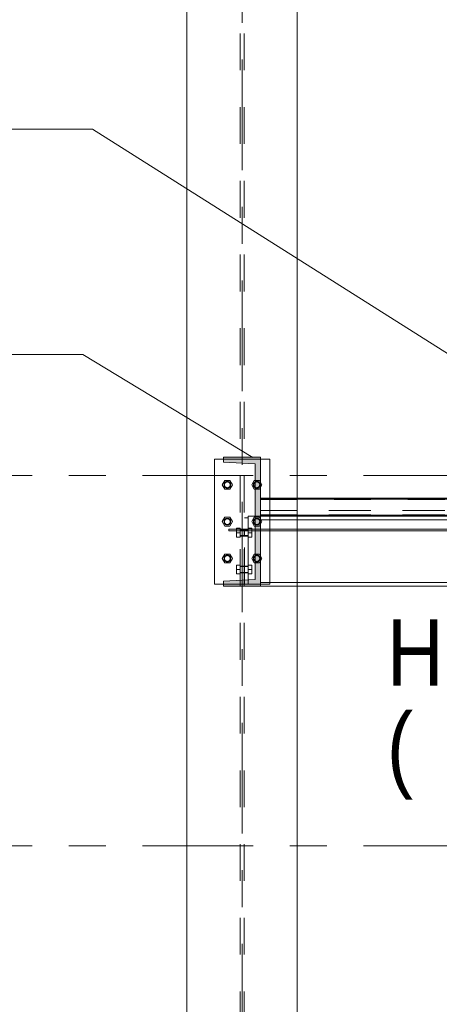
# Model space of a CAD drawing. Header units: millimetres. Extents: x -923 to -82, y -1402 to -808.
# Tile 102 of 109: x -278 to -267, y -919 to -892. Entities that reach past the tile are written whole.
import ezdxf

# ---------------------------------------------------------------- set-up
doc = ezdxf.new("R2010")
doc.units = ezdxf.units.MM
for name, pattern in [('XKITLINE00', [0]), ('XKITLINE01', [4, 1, -1, 1, -1]), ('XKITLINE02', [4, 2, -2]), ('XKITLINE03', [6, 3, -1, 1, -1])]:
    doc.linetypes.add(name, pattern=pattern)
for name, color, linetype, lineweight in [('Bout', 3, 'Continuous', 0), ('Onderdeel', 2, 'Continuous', 0), ('Onderdeel label', 2, 'Continuous', 0), ('Stramien', 4, 'Continuous', 0)]:
    doc.layers.add(name, color=color, linetype=linetype, lineweight=lineweight)
doc.styles.add('ARIAL', font='arial.ttf')

msp = doc.modelspace()

# ---------------------------------------------------------------- hatches: boundary and pattern name
at = {"layer": 'Onderdeel'}
for points in [[(-272.883, -904.449), (-272.883, -904.314), (-271.883, -904.314), (-271.883, -907.814), (-272.883, -907.814), (-272.883, -907.679), (-272.023, -907.636), (-272.023, -904.492)], [(-271.883, -905.456), (-271.883, -905.446), (-249.03, -905.446), (-249.03, -905.456)]]:
    msp.add_hatch(color=256, dxfattribs=at).paths.add_polyline_path(points, flags=17)

# ---------------------------------------------------------------- linework, layer by layer
at = {"layer": 'Bout', "linetype": 'XKITLINE02', "lineweight": 0}
for p, q in [((-272.852, -904.944), (-272.921, -905.064)), ((-272.921, -905.064), (-272.852, -905.184)), ((-272.713, -904.944), (-272.852, -904.944)), ((-272.644, -905.064), (-272.713, -904.944)), ((-272.713, -905.184), (-272.644, -905.064)), ((-272.052, -904.944), (-272.121, -905.064)), ((-272.121, -905.064), (-272.052, -905.184)), ((-271.913, -904.944), (-272.052, -904.944)), ((-272.023, -904.944), (-271.913, -904.944)), ((-271.844, -905.064), (-271.913, -904.944)), ((-271.913, -904.944), (-271.844, -905.064)), ((-271.913, -905.184), (-271.844, -905.064)), ((-272.852, -905.184), (-272.713, -905.184)), ((-272.052, -905.184), (-271.913, -905.184)), ((-271.913, -905.184), (-272.023, -905.184)), ((-271.883, -905.13), (-271.913, -905.184)), ((-272.852, -905.944), (-272.921, -906.064)), ((-272.921, -906.064), (-272.852, -906.184)), ((-272.713, -905.944), (-272.852, -905.944)), ((-272.644, -906.064), (-272.713, -905.944)), ((-272.713, -906.184), (-272.644, -906.064)), ((-272.052, -905.944), (-272.121, -906.064)), ((-272.121, -906.064), (-272.052, -906.184)), ((-271.913, -905.944), (-272.052, -905.944)), ((-272.023, -905.944), (-271.913, -905.944)), ((-271.844, -906.064), (-271.913, -905.944)), ((-271.913, -905.944), (-271.844, -906.064)), ((-271.913, -906.184), (-271.844, -906.064)), ((-271.883, -906.13), (-271.913, -906.184)), ((-272.852, -906.184), (-272.713, -906.184)), ((-272.538, -906.244), (-272.538, -906.484)), ((-272.538, -906.244), (-272.438, -906.244)), ((-272.438, -906.364), (-272.538, -906.364)), ((-272.438, -906.244), (-272.438, -906.484)), ((-272.328, -906.274), (-272.438, -906.274)), ((-272.218, -906.284), (-272.438, -906.284)), ((-272.328, -906.278), (-272.328, -906.274)), ((-272.328, -906.274), (-272.328, -906.454)), ((-272.218, -906.274), (-272.318, -906.274)), ((-272.318, -906.274), (-272.318, -906.454)), ((-272.218, -906.244), (-272.218, -906.484)), ((-272.218, -906.244), (-272.118, -906.244)), ((-272.118, -906.364), (-272.218, -906.364)), ((-272.118, -906.244), (-272.118, -906.484)), ((-272.052, -906.184), (-271.913, -906.184)), ((-271.913, -906.184), (-272.023, -906.184)), ((-272.438, -906.484), (-272.538, -906.484)), ((-272.218, -906.444), (-272.438, -906.444)), ((-272.328, -906.454), (-272.438, -906.454)), ((-272.218, -906.454), (-272.318, -906.454)), ((-272.118, -906.484), (-272.218, -906.484)), ((-272.852, -906.944), (-272.921, -907.064)), ((-272.921, -907.064), (-272.852, -907.184)), ((-272.713, -906.944), (-272.852, -906.944)), ((-272.852, -907.184), (-272.713, -907.184)), ((-272.644, -907.064), (-272.713, -906.944)), ((-272.713, -907.184), (-272.644, -907.064)), ((-272.052, -906.944), (-272.121, -907.064)), ((-272.121, -907.064), (-272.052, -907.184)), ((-271.913, -906.944), (-272.052, -906.944)), ((-272.052, -907.184), (-271.913, -907.184)), ((-272.023, -906.944), (-271.913, -906.944)), ((-271.913, -907.184), (-272.023, -907.184)), ((-271.844, -907.064), (-271.913, -906.944)), ((-271.913, -906.944), (-271.844, -907.064)), ((-271.913, -907.184), (-271.844, -907.064)), ((-271.883, -907.13), (-271.913, -907.184)), ((-272.538, -907.244), (-272.538, -907.484)), ((-272.538, -907.244), (-272.438, -907.244)), ((-272.438, -907.364), (-272.538, -907.364)), ((-272.438, -907.244), (-272.438, -907.484)), ((-272.328, -907.274), (-272.438, -907.274)), ((-272.218, -907.284), (-272.438, -907.284)), ((-272.218, -907.444), (-272.438, -907.444)), ((-272.328, -907.454), (-272.438, -907.454)), ((-272.328, -907.278), (-272.328, -907.274)), ((-272.328, -907.274), (-272.328, -907.454)), ((-272.218, -907.274), (-272.318, -907.274)), ((-272.318, -907.274), (-272.318, -907.454)), ((-272.218, -907.454), (-272.318, -907.454)), ((-272.218, -907.244), (-272.218, -907.484)), ((-272.218, -907.244), (-272.118, -907.244)), ((-272.118, -907.364), (-272.218, -907.364)), ((-272.118, -907.244), (-272.118, -907.484)), ((-272.438, -907.484), (-272.538, -907.484)), ((-272.118, -907.484), (-272.218, -907.484))]:
    msp.add_line(p, q, dxfattribs=at)
at = {"layer": 'Bout', "linetype": 'XKITLINE00', "lineweight": 0}
for p, q in [((-272.921, -905.064), (-272.852, -904.944)), ((-272.852, -905.184), (-272.921, -905.064)), ((-272.852, -904.944), (-272.713, -904.944)), ((-272.713, -904.944), (-272.644, -905.064)), ((-272.644, -905.064), (-272.713, -905.184)), ((-272.052, -904.944), (-272.121, -905.064)), ((-272.121, -905.064), (-272.052, -905.184)), ((-272.023, -904.944), (-272.052, -904.944)), ((-271.883, -904.997), (-271.844, -905.064)), ((-271.844, -905.064), (-271.883, -905.13)), ((-272.713, -905.184), (-272.852, -905.184)), ((-272.023, -905.184), (-272.052, -905.184)), ((-272.921, -906.064), (-272.852, -905.944)), ((-272.852, -906.184), (-272.921, -906.064)), ((-272.852, -905.944), (-272.713, -905.944)), ((-272.713, -905.944), (-272.644, -906.064)), ((-272.644, -906.064), (-272.713, -906.184)), ((-272.052, -905.944), (-272.121, -906.064)), ((-272.121, -906.064), (-272.052, -906.184)), ((-272.023, -905.944), (-272.052, -905.944)), ((-271.883, -905.997), (-271.844, -906.064)), ((-271.844, -906.064), (-271.883, -906.13)), ((-272.713, -906.184), (-272.852, -906.184)), ((-272.023, -906.184), (-272.052, -906.184)), ((-272.921, -907.064), (-272.852, -906.944)), ((-272.852, -907.184), (-272.921, -907.064)), ((-272.852, -906.944), (-272.713, -906.944)), ((-272.713, -907.184), (-272.852, -907.184)), ((-272.713, -906.944), (-272.644, -907.064)), ((-272.644, -907.064), (-272.713, -907.184)), ((-272.052, -906.944), (-272.121, -907.064)), ((-272.121, -907.064), (-272.052, -907.184)), ((-272.023, -906.944), (-272.052, -906.944)), ((-272.023, -907.184), (-272.052, -907.184)), ((-271.883, -906.997), (-271.844, -907.064)), ((-271.844, -907.064), (-271.883, -907.13))]:
    msp.add_line(p, q, dxfattribs=at)
at = {"layer": 'Bout', "linetype": 'XKITLINE02', "lineweight": 0}
for centre, radius, start, end in [((-272.783, -905.064), 0.09, 90, 270), ((-272.783, -905.064), 0.09, 90, 270), ((-272.783, -905.064), 0.09, 72, 252), ((-272.783, -905.064), 0.09, 90, 270), ((-272.783, -905.064), 0.09, 72, 252), ((-272.783, -905.064), 0.09, 90, 270), ((-272.783, -905.064), 0.09, 108, 288), ((-272.783, -905.064), 0.09, 108, 288), ((-272.783, -905.064), 0.08, 0, 180), ((-272.783, -905.064), 0.08, 30, 210), ((-272.783, -905.064), 0.08, 0, 180), ((-272.783, -905.064), 0.08, 150, 330), ((-272.783, -905.064), 0.08, 180, 0), ((-272.783, -905.064), 0.08, 180, 0), ((-272.783, -905.064), 0.08, 330, 150), ((-272.783, -905.064), 0.08, 210, 30), ((-272.783, -905.064), 0.09, 288, 108), ((-272.783, -905.064), 0.09, 288, 108), ((-272.783, -905.064), 0.09, 252, 72), ((-272.783, -905.064), 0.09, 252, 72), ((-272.783, -905.064), 0.09, 270, 90), ((-272.783, -905.064), 0.09, 270, 90), ((-272.783, -905.064), 0.09, 270, 90), ((-272.783, -905.064), 0.09, 270, 90), ((-271.983, -905.064), 0.09, 90, 270), ((-271.983, -905.064), 0.09, 90, 270), ((-271.983, -905.064), 0.09, 72, 252), ((-271.983, -905.064), 0.09, 90, 270), ((-271.983, -905.064), 0.09, 72, 252), ((-271.983, -905.064), 0.09, 90, 270), ((-271.983, -905.064), 0.09, 108, 288), ((-271.983, -905.064), 0.09, 108, 288), ((-271.983, -905.064), 0.08, 0, 180), ((-271.983, -905.064), 0.08, 30, 210), ((-271.983, -905.064), 0.08, 0, 180), ((-271.983, -905.064), 0.08, 150, 330), ((-271.983, -905.064), 0.08, 180, 0), ((-271.983, -905.064), 0.08, 180, 0), ((-271.983, -905.064), 0.08, 330, 150), ((-271.983, -905.064), 0.08, 210, 30), ((-271.983, -905.064), 0.09, 288, 108), ((-271.983, -905.064), 0.09, 288, 108), ((-271.983, -905.064), 0.09, 252, 72), ((-271.983, -905.064), 0.09, 252, 72), ((-271.983, -905.064), 0.09, 270, 90), ((-271.983, -905.064), 0.09, 270, 90), ((-271.983, -905.064), 0.09, 270, 90), ((-271.983, -905.064), 0.09, 270, 90), ((-272.783, -906.064), 0.09, 90, 270), ((-272.783, -906.064), 0.09, 90, 270), ((-272.783, -906.064), 0.09, 72, 252), ((-272.783, -906.064), 0.09, 90, 270), ((-272.783, -906.064), 0.09, 72, 252), ((-272.783, -906.064), 0.09, 90, 270), ((-272.783, -906.064), 0.09, 108, 288), ((-272.783, -906.064), 0.09, 108, 288), ((-272.783, -906.064), 0.08, 0, 180), ((-272.783, -906.064), 0.08, 30, 210), ((-272.783, -906.064), 0.08, 0, 180), ((-272.783, -906.064), 0.08, 150, 330), ((-272.783, -906.064), 0.08, 180, 0), ((-272.783, -906.064), 0.08, 180, 0), ((-272.783, -906.064), 0.08, 330, 150), ((-272.783, -906.064), 0.08, 210, 30), ((-272.783, -906.064), 0.09, 288, 108), ((-272.783, -906.064), 0.09, 288, 108), ((-272.783, -906.064), 0.09, 252, 72), ((-272.783, -906.064), 0.09, 252, 72), ((-272.783, -906.064), 0.09, 270, 90), ((-272.783, -906.064), 0.09, 270, 90), ((-272.783, -906.064), 0.09, 270, 90), ((-272.783, -906.064), 0.09, 270, 90), ((-271.983, -906.064), 0.09, 90, 270), ((-271.983, -906.064), 0.09, 90, 270), ((-271.983, -906.064), 0.09, 72, 252), ((-271.983, -906.064), 0.09, 90, 270), ((-271.983, -906.064), 0.09, 72, 252), ((-271.983, -906.064), 0.09, 90, 270), ((-271.983, -906.064), 0.09, 108, 288), ((-271.983, -906.064), 0.09, 108, 288), ((-271.983, -906.064), 0.08, 0, 180), ((-271.983, -906.064), 0.08, 30, 210), ((-271.983, -906.064), 0.08, 0, 180), ((-271.983, -906.064), 0.08, 150, 330), ((-271.983, -906.064), 0.08, 180, 0), ((-271.983, -906.064), 0.08, 180, 0), ((-271.983, -906.064), 0.08, 330, 150), ((-271.983, -906.064), 0.08, 210, 30), ((-271.983, -906.064), 0.09, 288, 108), ((-271.983, -906.064), 0.09, 288, 108), ((-271.983, -906.064), 0.09, 252, 72), ((-271.983, -906.064), 0.09, 252, 72), ((-271.983, -906.064), 0.09, 270, 90), ((-271.983, -906.064), 0.09, 270, 90), ((-271.983, -906.064), 0.09, 270, 90), ((-271.983, -906.064), 0.09, 270, 90), ((-272.783, -907.064), 0.09, 90, 270), ((-272.783, -907.064), 0.09, 90, 270), ((-272.783, -907.064), 0.09, 72, 252), ((-272.783, -907.064), 0.09, 90, 270), ((-272.783, -907.064), 0.09, 72, 252), ((-272.783, -907.064), 0.09, 90, 270), ((-272.783, -907.064), 0.09, 108, 288), ((-272.783, -907.064), 0.09, 108, 288), ((-272.783, -907.064), 0.08, 0, 180), ((-272.783, -907.064), 0.08, 30, 210), ((-272.783, -907.064), 0.08, 0, 180), ((-272.783, -907.064), 0.08, 150, 330), ((-272.783, -907.064), 0.08, 180, 0), ((-272.783, -907.064), 0.08, 180, 0), ((-272.783, -907.064), 0.08, 330, 150), ((-272.783, -907.064), 0.08, 210, 30), ((-272.783, -907.064), 0.09, 288, 108), ((-272.783, -907.064), 0.09, 288, 108), ((-272.783, -907.064), 0.09, 252, 72), ((-272.783, -907.064), 0.09, 252, 72), ((-272.783, -907.064), 0.09, 270, 90), ((-272.783, -907.064), 0.09, 270, 90), ((-272.783, -907.064), 0.09, 270, 90), ((-272.783, -907.064), 0.09, 270, 90), ((-271.983, -907.064), 0.09, 90, 270), ((-271.983, -907.064), 0.09, 90, 270), ((-271.983, -907.064), 0.09, 72, 252), ((-271.983, -907.064), 0.09, 90, 270), ((-271.983, -907.064), 0.09, 72, 252), ((-271.983, -907.064), 0.09, 90, 270), ((-271.983, -907.064), 0.09, 108, 288), ((-271.983, -907.064), 0.09, 108, 288), ((-271.983, -907.064), 0.08, 0, 180), ((-271.983, -907.064), 0.08, 30, 210), ((-271.983, -907.064), 0.08, 0, 180), ((-271.983, -907.064), 0.08, 150, 330), ((-271.983, -907.064), 0.08, 180, 0), ((-271.983, -907.064), 0.08, 180, 0), ((-271.983, -907.064), 0.08, 330, 150), ((-271.983, -907.064), 0.08, 210, 30), ((-271.983, -907.064), 0.09, 288, 108), ((-271.983, -907.064), 0.09, 288, 108), ((-271.983, -907.064), 0.09, 252, 72), ((-271.983, -907.064), 0.09, 252, 72), ((-271.983, -907.064), 0.09, 270, 90), ((-271.983, -907.064), 0.09, 270, 90), ((-271.983, -907.064), 0.09, 270, 90), ((-271.983, -907.064), 0.09, 270, 90)]:
    msp.add_arc(centre, radius, start, end, dxfattribs=at)
at = {"layer": 'Onderdeel', "linetype": 'XKITLINE00', "lineweight": 0}
for p, q in [((-273.883, -874.814), (-273.883, -985.814)), ((-270.883, -874.814), (-270.883, -905.429)), ((-273.133, -904.364), (-273.133, -907.764)), ((-272.883, -904.364), (-273.133, -904.364)), ((-271.883, -904.314), (-272.883, -904.314)), ((-272.883, -904.314), (-272.883, -904.449)), ((-272.883, -904.449), (-272.023, -904.492)), ((-272.023, -904.492), (-272.023, -907.636)), ((-271.883, -907.814), (-271.883, -904.314)), ((-271.633, -904.364), (-271.883, -904.364)), ((-271.633, -904.364), (-271.633, -905.429)), ((-249.03, -905.429), (-271.883, -905.429)), ((-249.03, -905.435), (-271.883, -905.435)), ((-271.883, -905.446), (-271.883, -905.456)), ((-271.883, -905.446), (-249.03, -905.446)), ((-249.03, -905.456), (-271.883, -905.456)), ((-249.03, -905.456), (-271.883, -905.456)), ((-249.03, -905.887), (-271.883, -905.887)), ((-249.03, -905.906), (-271.883, -905.906)), ((-260.227, -905.914), (-271.883, -905.914)), ((-271.633, -905.914), (-271.633, -906.264)), ((-270.883, -905.914), (-270.883, -906.264)), ((-260.227, -906.014), (-270.883, -906.014)), ((-272.023, -906.264), (-272.036, -906.264)), ((-272.023, -906.314), (-272.036, -906.314)), ((-263.987, -906.264), (-271.883, -906.264)), ((-263.987, -906.314), (-271.883, -906.314)), ((-271.633, -906.314), (-271.633, -907.764)), ((-270.883, -906.314), (-270.883, -944.429)), ((-272.023, -907.636), (-272.883, -907.679)), ((-272.883, -907.679), (-272.883, -907.814)), ((-260.227, -907.714), (-270.883, -907.714)), ((-272.883, -907.764), (-273.133, -907.764)), ((-271.883, -907.814), (-272.883, -907.814)), ((-271.633, -907.764), (-271.883, -907.764)), ((-260.227, -907.814), (-270.883, -907.814))]:
    msp.add_line(p, q, dxfattribs=at)
at = {"layer": 'Onderdeel', "linetype": 'XKITLINE01', "lineweight": 0}
for p, q in [((-272.438, -874.814), (-272.438, -985.914)), ((-272.328, -874.814), (-272.328, -985.914)), ((-273.133, -907.764), (-273.133, -904.364)), ((-271.633, -904.364), (-273.133, -904.364)), ((-271.883, -904.314), (-272.883, -904.314)), ((-272.883, -904.314), (-272.883, -904.449)), ((-271.883, -904.364), (-272.883, -904.364)), ((-272.883, -904.449), (-272.023, -904.492)), ((-272.023, -904.492), (-272.023, -907.636)), ((-271.883, -907.814), (-271.883, -904.314)), ((-271.633, -907.764), (-271.633, -904.364)), ((-271.883, -905.429), (-271.883, -905.914)), ((-249.03, -905.429), (-271.883, -905.429)), ((-271.883, -905.429), (-271.883, -905.914)), ((-249.03, -905.429), (-271.883, -905.429)), ((-271.883, -905.429), (-271.883, -905.914)), ((-249.03, -905.429), (-271.883, -905.429)), ((-271.883, -905.435), (-271.883, -905.429)), ((-271.883, -905.429), (-271.883, -905.431)), ((-271.883, -905.431), (-271.883, -905.429)), ((-271.883, -905.429), (-271.883, -905.435)), ((-271.883, -905.429), (-271.883, -905.914)), ((-249.03, -905.429), (-271.883, -905.429)), ((-249.03, -905.431), (-271.883, -905.431)), ((-249.03, -905.431), (-271.883, -905.431)), ((-249.03, -905.431), (-271.883, -905.431)), ((-271.883, -905.431), (-271.883, -905.439)), ((-271.883, -905.439), (-271.883, -905.431)), ((-249.03, -905.431), (-271.883, -905.431)), ((-249.03, -905.431), (-271.883, -905.431)), ((-249.03, -905.435), (-271.883, -905.435)), ((-249.03, -905.435), (-271.883, -905.435)), ((-249.03, -905.435), (-271.883, -905.435)), ((-271.883, -905.435), (-271.883, -905.446)), ((-249.03, -905.435), (-271.883, -905.435)), ((-271.883, -905.436), (-249.03, -905.436)), ((-249.03, -905.436), (-271.883, -905.436)), ((-271.883, -905.436), (-249.03, -905.436)), ((-249.03, -905.436), (-271.883, -905.436)), ((-271.883, -905.436), (-249.03, -905.436)), ((-249.03, -905.436), (-271.883, -905.436)), ((-249.03, -905.436), (-271.883, -905.436)), ((-271.883, -905.436), (-249.03, -905.436)), ((-249.03, -905.436), (-271.883, -905.436)), ((-249.03, -905.439), (-271.883, -905.439)), ((-249.03, -905.439), (-271.883, -905.439)), ((-249.03, -905.439), (-271.883, -905.439)), ((-271.883, -905.439), (-271.883, -905.446)), ((-271.883, -905.446), (-271.883, -905.439)), ((-249.03, -905.439), (-271.883, -905.439)), ((-249.03, -905.439), (-271.883, -905.439)), ((-249.03, -905.441), (-271.883, -905.441)), ((-249.03, -905.441), (-271.883, -905.441)), ((-249.03, -905.441), (-271.883, -905.441)), ((-249.03, -905.441), (-271.883, -905.441)), ((-249.03, -905.441), (-271.883, -905.441)), ((-271.883, -905.442), (-249.03, -905.442)), ((-271.883, -905.442), (-249.03, -905.442)), ((-271.883, -905.442), (-249.03, -905.442)), ((-271.883, -905.442), (-249.03, -905.442)), ((-249.03, -905.446), (-271.883, -905.446)), ((-249.03, -905.446), (-271.883, -905.446)), ((-249.03, -905.446), (-271.883, -905.446)), ((-271.883, -905.446), (-271.883, -905.449)), ((-271.883, -905.449), (-271.883, -905.446)), ((-249.03, -905.446), (-271.883, -905.446)), ((-249.03, -905.446), (-271.883, -905.446)), ((-249.03, -905.449), (-271.883, -905.449)), ((-249.03, -905.449), (-271.883, -905.449)), ((-249.03, -905.449), (-271.883, -905.449)), ((-249.03, -905.449), (-271.883, -905.449)), ((-249.03, -905.449), (-271.883, -905.449)), ((-249.03, -905.451), (-271.883, -905.451)), ((-249.03, -905.451), (-271.883, -905.451)), ((-249.03, -905.451), (-271.883, -905.451)), ((-249.03, -905.451), (-271.883, -905.451)), ((-271.883, -905.456), (-271.883, -905.451)), ((-249.03, -905.451), (-271.883, -905.451)), ((-249.03, -905.452), (-271.883, -905.452)), ((-249.03, -905.452), (-271.883, -905.452)), ((-249.03, -905.452), (-271.883, -905.452)), ((-271.883, -905.452), (-249.03, -905.452)), ((-249.03, -905.452), (-271.883, -905.452)), ((-271.883, -905.456), (-249.03, -905.456)), ((-249.03, -905.456), (-271.883, -905.456)), ((-249.03, -905.456), (-271.883, -905.456)), ((-271.883, -905.456), (-249.03, -905.456)), ((-249.03, -905.456), (-271.883, -905.456)), ((-249.03, -905.456), (-271.883, -905.456)), ((-271.883, -905.456), (-249.03, -905.456)), ((-249.03, -905.456), (-271.883, -905.456)), ((-249.03, -905.456), (-271.883, -905.456)), ((-271.883, -905.456), (-271.883, -905.914)), ((-249.03, -905.456), (-271.883, -905.456)), ((-271.883, -905.456), (-249.03, -905.456)), ((-249.03, -905.456), (-271.883, -905.456)), ((-271.883, -905.46), (-249.03, -905.46)), ((-271.883, -905.46), (-249.03, -905.46)), ((-271.883, -905.46), (-249.03, -905.46)), ((-271.883, -905.46), (-249.03, -905.46)), ((-271.633, -905.429), (-271.633, -906.314)), ((-270.883, -905.429), (-270.883, -905.914)), ((-249.03, -905.759), (-271.883, -905.759)), ((-249.03, -905.759), (-271.883, -905.759)), ((-249.03, -905.759), (-271.883, -905.759)), ((-271.883, -905.759), (-249.03, -905.759)), ((-271.883, -905.763), (-249.03, -905.763)), ((-271.883, -905.763), (-249.03, -905.763)), ((-271.883, -905.763), (-249.03, -905.763)), ((-271.883, -905.763), (-249.03, -905.763)), ((-272.318, -907.764), (-272.318, -905.964)), ((-272.218, -905.964), (-272.318, -905.964)), ((-272.218, -905.914), (-272.218, -907.814)), ((-247.783, -905.914), (-272.218, -905.914)), ((-272.218, -907.764), (-272.218, -905.964)), ((-270.883, -906.014), (-272.218, -906.014)), ((-271.883, -905.875), (-249.03, -905.875)), ((-271.883, -905.875), (-249.03, -905.875)), ((-271.883, -905.875), (-249.03, -905.875)), ((-271.883, -905.875), (-249.03, -905.875)), ((-271.883, -905.879), (-249.03, -905.879)), ((-271.883, -905.879), (-249.03, -905.879)), ((-271.883, -905.879), (-249.03, -905.879)), ((-271.883, -905.879), (-249.03, -905.879)), ((-249.03, -905.883), (-271.883, -905.883)), ((-249.03, -905.883), (-271.883, -905.883)), ((-249.03, -905.883), (-271.883, -905.883)), ((-249.03, -905.883), (-271.883, -905.883)), ((-249.03, -905.883), (-271.883, -905.883)), ((-249.03, -905.887), (-271.883, -905.887)), ((-249.03, -905.887), (-271.883, -905.887)), ((-249.03, -905.887), (-271.883, -905.887)), ((-249.03, -905.887), (-271.883, -905.887)), ((-271.883, -905.892), (-249.03, -905.892)), ((-271.883, -905.892), (-249.03, -905.892)), ((-271.883, -905.892), (-249.03, -905.892)), ((-271.883, -905.892), (-249.03, -905.892)), ((-249.03, -905.899), (-271.883, -905.899)), ((-271.883, -905.899), (-249.03, -905.899)), ((-249.03, -905.899), (-271.883, -905.899)), ((-271.883, -905.899), (-249.03, -905.899)), ((-249.03, -905.899), (-271.883, -905.899)), ((-271.883, -905.899), (-249.03, -905.899)), ((-249.03, -905.899), (-271.883, -905.899)), ((-271.883, -905.899), (-249.03, -905.899)), ((-249.03, -905.9), (-271.883, -905.9)), ((-271.883, -905.906), (-271.883, -905.9)), ((-271.883, -905.9), (-271.883, -905.906)), ((-249.03, -905.9), (-271.883, -905.9)), ((-271.883, -905.906), (-271.883, -905.9)), ((-271.883, -905.9), (-271.883, -905.906)), ((-249.03, -905.9), (-271.883, -905.9)), ((-271.883, -905.906), (-271.883, -905.9)), ((-271.883, -905.9), (-271.883, -905.906)), ((-249.03, -905.9), (-271.883, -905.9)), ((-249.03, -905.9), (-271.883, -905.9)), ((-249.03, -905.906), (-271.883, -905.906)), ((-249.03, -905.906), (-271.883, -905.906)), ((-249.03, -905.906), (-271.883, -905.906)), ((-249.03, -905.906), (-271.883, -905.906)), ((-249.03, -905.906), (-271.883, -905.906)), ((-249.03, -905.906), (-271.883, -905.906)), ((-249.03, -905.906), (-271.883, -905.906)), ((-249.03, -905.906), (-271.883, -905.906)), ((-249.03, -905.906), (-271.883, -905.906)), ((-249.03, -905.914), (-271.883, -905.914)), ((-249.03, -905.914), (-271.883, -905.914)), ((-249.03, -905.914), (-271.883, -905.914)), ((-271.883, -905.914), (-249.03, -905.914)), ((-272.742, -906.314), (-272.742, -906.264)), ((-272.036, -906.264), (-272.742, -906.264)), ((-272.036, -906.314), (-272.742, -906.314)), ((-272.024, -906.314), (-272.024, -906.264)), ((-271.883, -906.264), (-272.023, -906.264)), ((-271.883, -906.314), (-272.023, -906.314)), ((-271.633, -906.264), (-271.633, -906.314)), ((-270.883, -906.264), (-270.883, -906.314)), ((-272.023, -907.636), (-272.883, -907.679)), ((-272.883, -907.679), (-272.883, -907.814)), ((-270.883, -907.714), (-272.218, -907.714)), ((-271.633, -907.764), (-273.133, -907.764)), ((-271.883, -907.764), (-272.883, -907.764)), ((-272.883, -907.814), (-271.883, -907.814)), ((-272.218, -907.764), (-272.318, -907.764)), ((-270.883, -907.814), (-272.218, -907.814))]:
    msp.add_line(p, q, dxfattribs=at)
at = {"layer": 'Onderdeel label', "linetype": 'XKITLINE00', "lineweight": 0}
for p, q in [((-292.879, -895.41), (-276.447, -895.41)), ((-259.824, -905.917), (-276.447, -895.41)), ((-293.135, -901.528), (-276.703, -901.528)), ((-272.086, -904.319), (-276.703, -901.528))]:
    msp.add_line(p, q, dxfattribs=at)
at = {"layer": 'Stramien', "linetype": 'XKITLINE03', "lineweight": 0}
for p, q in [((-272.383, -1064.523), (-272.383, -840.314)), ((-407.083, -904.814), (-144.383, -904.814)), ((-407.083, -914.864), (-144.383, -914.864))]:
    msp.add_line(p, q, dxfattribs=at)

# ---------------------------------------------------------------- texts
at = {"layer": 'Onderdeel label', "style": 'ARIAL', "width": 0.85}
for s, p in [('HEA200', (-268.453, -910.516)), ('(', (-268.453, -913.066))]:
    msp.add_text(s, height=1.8, dxfattribs=at).set_placement(p)

doc.saveas('drawing.dxf')
